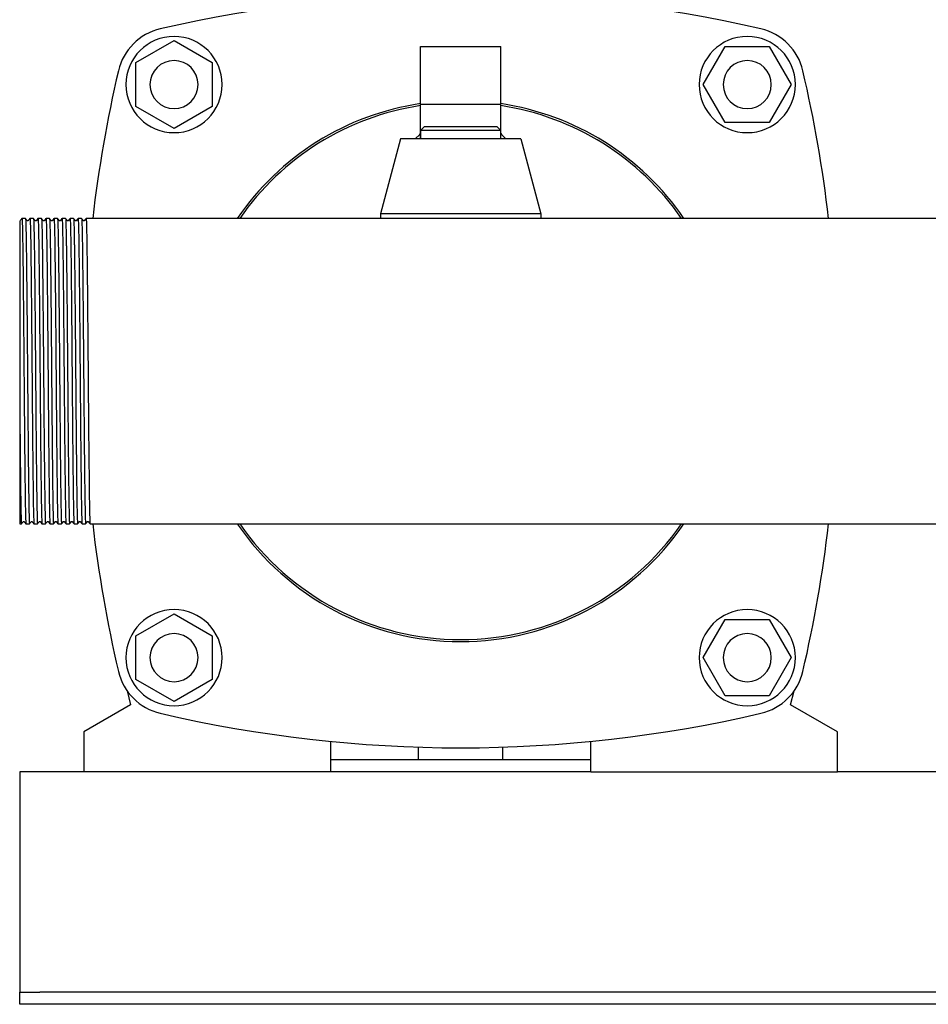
# Model space of a CAD drawing. Header units: millimetres. Extents: x 10 to 2023, y 12 to 987.
# Tile 2 of 5: x 1193 to 1419, y 12 to 257. Entities that reach past the tile are written whole.
import ezdxf

# ---------------------------------------------------------------- set-up
doc = ezdxf.new("R2010")
doc.units = ezdxf.units.MM

msp = doc.modelspace()

# ---------------------------------------------------------------- linework, layer by layer
at = {"color": 7, "linetype": 'Continuous', "lineweight": 25}
for p, q in [((1221.79, 246.62), (1231.29, 252.11)), ((1231.29, 252.11), (1240.79, 246.62)), ((1292.79, 250.64), (1312.79, 250.64)), ((1292.79, 236.23), (1292.79, 250.64)), ((1312.79, 236.23), (1312.79, 250.64)), ((1363.32, 241.14), (1368.8, 250.64)), ((1368.8, 250.64), (1379.77, 250.64)), ((1379.77, 250.64), (1385.26, 241.14)), ((1221.79, 235.65), (1221.79, 246.62)), ((1240.79, 246.62), (1240.79, 235.65)), ((1368.8, 231.64), (1363.32, 241.14)), ((1385.26, 241.14), (1379.77, 231.64)), ((1292.79, 236.23), (1312.79, 236.23)), ((1292.79, 227.64), (1292.79, 236.23)), ((1312.79, 227.64), (1312.79, 236.23)), ((1231.29, 230.17), (1221.79, 235.65)), ((1240.79, 235.65), (1231.29, 230.17)), ((1379.77, 231.64), (1368.8, 231.64)), ((1293.79, 230.64), (1292.79, 229.64)), ((1292.79, 229.64), (1292.79, 227.64)), ((1302.79, 229.64), (1292.79, 229.64)), ((1293.79, 230.64), (1302.79, 230.64)), ((1302.79, 230.64), (1311.79, 230.64)), ((1312.79, 229.64), (1302.79, 229.64)), ((1312.79, 229.64), (1311.79, 230.64)), ((1312.79, 227.64), (1312.79, 229.64)), ((1287.79, 227.64), (1282.79, 208.89)), ((1317.79, 227.64), (1287.79, 227.64)), ((1317.79, 227.64), (1322.79, 208.89)), ((1282.79, 208.89), (1282.79, 207.74)), ((1322.79, 208.89), (1282.79, 208.89)), ((1322.79, 208.89), (1322.79, 207.74)), ((1194.23, 207.74), (1193.35, 207.74)), ((1196.23, 207.74), (1195.35, 207.74)), ((1198.23, 207.74), (1197.35, 207.74)), ((1200.23, 207.74), (1199.35, 207.74)), ((1202.23, 207.74), (1201.35, 207.74)), ((1204.23, 207.74), (1203.35, 207.74)), ((1206.23, 207.74), (1205.35, 207.74)), ((1208.23, 207.74), (1207.35, 207.74)), ((1210.23, 207.74), (1209.35, 207.74)), ((1211.35, 207.74), (1210.23, 207.74)), ((1584.44, 207.74), (1211.35, 207.74)), ((1192.79, 162.69), (1192.79, 131.54)), ((1192.79, 131.54), (1193.23, 131.54)), ((1194.35, 131.54), (1195.23, 131.54)), ((1196.35, 131.54), (1197.23, 131.54)), ((1198.35, 131.54), (1199.23, 131.54)), ((1200.35, 131.54), (1201.23, 131.54)), ((1202.35, 131.54), (1203.23, 131.54)), ((1204.35, 131.54), (1205.23, 131.54)), ((1206.35, 131.54), (1207.23, 131.54)), ((1208.35, 131.54), (1209.23, 131.54)), ((1210.35, 131.54), (1982.79, 131.54)), ((1221.79, 103.62), (1231.29, 109.11)), ((1231.29, 109.11), (1240.79, 103.62)), ((1363.32, 98.14), (1368.8, 107.64)), ((1368.8, 107.64), (1379.77, 107.64)), ((1379.77, 107.64), (1385.26, 98.14)), ((1221.79, 92.65), (1221.79, 103.62)), ((1240.79, 103.62), (1240.79, 92.65)), ((1368.8, 88.64), (1363.32, 98.14)), ((1385.26, 98.14), (1379.77, 88.64)), ((1231.29, 87.17), (1221.79, 92.65)), ((1240.79, 92.65), (1231.29, 87.17)), ((1219.58, 89.85), (1220.46, 86.38)), ((1379.77, 88.64), (1368.8, 88.64)), ((1385.11, 86.38), (1386, 89.85)), ((1220.46, 86.38), (1208.79, 79.64)), ((1396.79, 79.64), (1385.11, 86.38)), ((1208.79, 79.64), (1208.79, 69.64)), ((1396.79, 69.64), (1396.79, 79.64)), ((1270.29, 77.24), (1270.29, 69.64)), ((1335.29, 69.64), (1335.29, 77.24)), ((1292.29, 72.64), (1292.29, 75.81)), ((1313.29, 72.64), (1313.29, 75.81)), ((1335.29, 72.64), (1270.29, 72.64)), ((1208.79, 69.64), (1192.79, 69.64)), ((1192.79, 69.64), (1192.79, 64.64)), ((1270.29, 69.64), (1208.79, 69.64)), ((1335.29, 69.64), (1270.29, 69.64)), ((1335.29, 69.64), (1396.79, 69.64)), ((1498.79, 69.64), (1396.79, 69.64)), ((1192.79, 64.64), (1192.79, 16.64)), ((1192.79, 16.64), (1192.79, 14.64)), ((1192.79, 11.64), (1192.79, 14.64)), ((1192.79, 14.64), (1197.79, 14.64)), ((1987.79, 14.64), (1197.79, 14.64)), ((1197.79, 11.64), (1192.79, 11.64)), ((1987.79, 11.64), (1197.79, 11.64))]:
    msp.add_line(p, q, dxfattribs=at)
at = {"color": 7, "linetype": 'Continuous', "lineweight": 25, "flags": 128}
for points in [[(1291.48, 227.64), (1292.58, 228.71), (1292.79, 228.89)], [(1312.79, 228.89), (1313, 228.71), (1314.1, 227.64)], [(1193.34, 207.74), (1193.14, 207.48), (1192.94, 207.22)], [(1194.63, 207.22), (1194.43, 207.48), (1194.23, 207.74)], [(1195.34, 207.74), (1195.14, 207.48), (1194.94, 207.22)], [(1196.63, 207.22), (1196.43, 207.48), (1196.23, 207.74)], [(1197.34, 207.74), (1197.14, 207.48), (1196.94, 207.22)], [(1198.63, 207.22), (1198.43, 207.48), (1198.23, 207.74)], [(1199.34, 207.74), (1199.14, 207.48), (1198.94, 207.22)], [(1200.63, 207.22), (1200.43, 207.48), (1200.23, 207.74)], [(1201.34, 207.74), (1201.14, 207.48), (1200.94, 207.22)], [(1202.63, 207.22), (1202.43, 207.48), (1202.23, 207.74)], [(1203.34, 207.74), (1203.14, 207.48), (1202.94, 207.22)], [(1204.63, 207.22), (1204.43, 207.48), (1204.23, 207.74)], [(1205.34, 207.74), (1205.14, 207.48), (1204.94, 207.22)], [(1206.63, 207.22), (1206.43, 207.48), (1206.23, 207.74)], [(1207.34, 207.74), (1207.14, 207.48), (1206.94, 207.22)], [(1208.63, 207.22), (1208.43, 207.48), (1208.23, 207.74)], [(1209.34, 207.74), (1209.14, 207.48), (1208.94, 207.22)], [(1193.23, 131.54), (1193.43, 131.8), (1193.63, 132.06)], [(1193.94, 132.06), (1194.14, 131.8), (1194.34, 131.54)], [(1195.23, 131.54), (1195.43, 131.8), (1195.63, 132.06)], [(1195.94, 132.06), (1196.14, 131.8), (1196.34, 131.54)], [(1197.23, 131.54), (1197.43, 131.8), (1197.63, 132.06)], [(1197.94, 132.06), (1198.14, 131.8), (1198.34, 131.54)], [(1199.23, 131.54), (1199.43, 131.8), (1199.63, 132.06)], [(1199.94, 132.06), (1200.14, 131.8), (1200.34, 131.54)], [(1201.23, 131.54), (1201.43, 131.8), (1201.63, 132.06)], [(1201.94, 132.06), (1202.14, 131.8), (1202.34, 131.54)], [(1203.23, 131.54), (1203.43, 131.8), (1203.63, 132.06)], [(1203.94, 132.06), (1204.14, 131.8), (1204.34, 131.54)], [(1205.23, 131.54), (1205.43, 131.8), (1205.63, 132.06)], [(1205.94, 132.06), (1206.14, 131.8), (1206.34, 131.54)], [(1207.23, 131.54), (1207.43, 131.8), (1207.63, 132.06)], [(1207.94, 132.06), (1208.14, 131.8), (1208.34, 131.54)], [(1209.23, 131.54), (1209.43, 131.8), (1209.63, 132.06)], [(1209.94, 132.06), (1210.14, 131.8), (1210.34, 131.54)]]:
    msp.add_lwpolyline(points, dxfattribs=at)
at = {"color": 7, "linetype": 'Continuous', "lineweight": 25}
for centre, radius, start, end in [((1302.79, -66.36), 330, 76.8767, 103.1233), ((1231.04, 241.39), 14, 103.1233, 166.8767), ((1231.29, 241.14), 12, 90, 270), ((1231.29, 241.14), 12, 270, 90), ((1374.29, 241.14), 12, 0, 180), ((1374.54, 241.39), 14, 13.1233, 76.8767), ((1231.29, 241.14), 6, 0, 180), ((1374.29, 241.14), 6, 0, 180), ((1538.79, 169.64), 330, 166.8767, 173.3702), ((1066.79, 169.64), 330, 6.6298, 13.1233), ((1231.29, 241.14), 6, 180, 0), ((1374.29, 241.14), 12, 180, 0), ((1374.29, 241.14), 6, 180, 0), ((1302.79, 169.64), 67.5, 98.5196, 145.6363), ((1302.79, 169.64), 67, 98.5837, 145.3434), ((1302.79, 169.64), 67.5, 34.3637, 81.4804), ((1302.79, 169.64), 67, 34.6566, 81.4163), ((1538.79, 169.64), 330, 186.6298, 193.1233), ((1302.79, 169.64), 67.5, 214.3637, 325.6363), ((1302.79, 169.64), 67, 214.6566, 270), ((1302.79, 169.64), 67, 270, 325.3434), ((1066.79, 169.64), 330, 346.8767, 353.3702), ((1231.29, 98.14), 12, 90, 270), ((1231.29, 98.14), 12, 270, 90), ((1374.29, 98.14), 12, 90, 270), ((1374.29, 98.14), 12, 270, 90), ((1231.29, 98.14), 6, 0, 180), ((1374.29, 98.14), 6, 0, 180), ((1231.29, 98.14), 6, 180, 0), ((1374.29, 98.14), 6, 180, 0), ((1231.04, 97.89), 14, 193.1233, 256.8767), ((1374.54, 97.89), 14, 283.1233, 346.8767), ((1302.79, 405.64), 330, 256.8767, 283.1233)]:
    msp.add_arc(centre, radius, start, end, dxfattribs=at)
for points, knots in [([(1192.79, 207.12), (1192.79, 207.08), (1192.79, 207), (1192.79, 206.39), (1192.79, 205.67), (1192.79, 205.01), (1192.79, 204.5), (1192.79, 203.95), (1192.79, 203.35), (1192.79, 202.9), (1192.79, 202.68)], [0, 0, 0, 0, 0.203979, 0.412119, 0.602357, 0.681581, 0.760845, 0.840262, 0.919944, 1, 1, 1, 1]), ([(1193.34, 207.74), (1193.35, 207.72), (1193.36, 207.89), (1193.4, 207.36), (1193.45, 206.04), (1193.5, 203.72), (1193.55, 200.59), (1193.6, 196.7), (1193.65, 192.13), (1193.7, 187), (1193.75, 181.46), (1193.8, 175.64), (1193.83, 171.65), (1193.85, 169.64)], [0, 0, 0, 0, 0.006715, 0.105428, 0.205372, 0.305316, 0.404029, 0.502742, 0.602686, 0.70263, 0.801343, 0.900056, 1, 1, 1, 1]), ([(1194.23, 207.74), (1194.25, 207.74), (1194.27, 207.5), (1194.31, 206.53), (1194.33, 205.79), (1194.38, 203.87), (1194.4, 202.68), (1194.42, 200.96), (1194.43, 200.61), (1194.44, 199.88), (1194.44, 199.5), (1194.46, 198.32), (1194.47, 197.49), (1194.5, 194.84), (1194.52, 192.89), (1194.56, 188.71), (1194.59, 186.48), (1194.61, 183.62), (1194.62, 183.04), (1194.63, 181.88), (1194.63, 181.3), (1194.65, 179.53), (1194.66, 178.33), (1194.69, 174.67), (1194.71, 172.15), (1194.73, 169.64)], [0, 0, 0, 0, 0.125, 0.125, 0.25, 0.25, 0.375, 0.375, 0.40625, 0.40625, 0.4375, 0.4375, 0.5, 0.5, 0.625, 0.625, 0.75, 0.75, 0.78125, 0.78125, 0.8125, 0.8125, 0.875, 0.875, 1, 1, 1, 1]), ([(1194.94, 207.22), (1194.89, 207.18), (1194.79, 207.1), (1194.69, 207.18), (1194.63, 207.22)], [0, 0, 0, 0, 0.5, 1, 1, 1, 1]), ([(1195.34, 207.74), (1195.35, 207.72), (1195.36, 207.89), (1195.4, 207.36), (1195.45, 206.04), (1195.5, 203.72), (1195.55, 200.59), (1195.6, 196.7), (1195.65, 192.13), (1195.7, 187), (1195.75, 181.46), (1195.8, 175.64), (1195.83, 171.65), (1195.85, 169.64)], [0, 0, 0, 0, 0.0066852, 0.1054013, 0.2053481, 0.305295, 0.4040111, 0.5027272, 0.6026741, 0.7026209, 0.801337, 0.9000532, 1, 1, 1, 1]), ([(1196.23, 207.74), (1196.25, 207.74), (1196.27, 207.5), (1196.31, 206.53), (1196.33, 205.79), (1196.38, 203.87), (1196.4, 202.68), (1196.42, 200.96), (1196.43, 200.61), (1196.44, 199.88), (1196.44, 199.5), (1196.46, 198.32), (1196.47, 197.49), (1196.5, 194.84), (1196.52, 192.89), (1196.56, 188.71), (1196.59, 186.48), (1196.61, 183.62), (1196.62, 183.04), (1196.63, 181.88), (1196.63, 181.3), (1196.65, 179.53), (1196.66, 178.33), (1196.69, 174.67), (1196.71, 172.15), (1196.73, 169.64)], [0, 0, 0, 0, 0.125, 0.125, 0.25, 0.25, 0.375, 0.375, 0.40625, 0.40625, 0.4375, 0.4375, 0.5, 0.5, 0.625, 0.625, 0.75, 0.75, 0.78125, 0.78125, 0.8125, 0.8125, 0.875, 0.875, 1, 1, 1, 1]), ([(1196.94, 207.22), (1196.89, 207.18), (1196.79, 207.1), (1196.69, 207.18), (1196.63, 207.22)], [0, 0, 0, 0, 0.5, 1, 1, 1, 1]), ([(1197.34, 207.74), (1197.35, 207.72), (1197.36, 207.89), (1197.4, 207.36), (1197.45, 206.04), (1197.5, 203.72), (1197.55, 200.59), (1197.6, 196.7), (1197.65, 192.13), (1197.7, 187), (1197.75, 181.46), (1197.8, 175.64), (1197.83, 171.65), (1197.85, 169.64)], [0, 0, 0, 0, 0.0066943, 0.1054095, 0.2053554, 0.3053013, 0.4040166, 0.5027318, 0.6026777, 0.7026236, 0.8013389, 0.9000541, 1, 1, 1, 1]), ([(1198.23, 207.74), (1198.25, 207.74), (1198.27, 207.5), (1198.31, 206.53), (1198.33, 205.79), (1198.38, 203.87), (1198.4, 202.68), (1198.42, 200.96), (1198.43, 200.61), (1198.44, 199.88), (1198.44, 199.5), (1198.46, 198.32), (1198.47, 197.49), (1198.5, 194.84), (1198.52, 192.89), (1198.56, 188.71), (1198.59, 186.48), (1198.61, 183.62), (1198.62, 183.04), (1198.63, 181.88), (1198.63, 181.3), (1198.65, 179.53), (1198.66, 178.33), (1198.69, 174.67), (1198.71, 172.15), (1198.73, 169.64)], [0, 0, 0, 0, 0.125, 0.125, 0.25, 0.25, 0.375, 0.375, 0.40625, 0.40625, 0.4375, 0.4375, 0.5, 0.5, 0.625, 0.625, 0.75, 0.75, 0.78125, 0.78125, 0.8125, 0.8125, 0.875, 0.875, 1, 1, 1, 1]), ([(1198.94, 207.22), (1198.89, 207.18), (1198.79, 207.1), (1198.69, 207.18), (1198.63, 207.22)], [0, 0, 0, 0, 0.5, 1, 1, 1, 1]), ([(1199.34, 207.74), (1199.35, 207.72), (1199.36, 207.89), (1199.4, 207.36), (1199.45, 206.04), (1199.5, 203.72), (1199.55, 200.59), (1199.6, 196.7), (1199.65, 192.13), (1199.7, 187), (1199.75, 181.46), (1199.8, 175.64), (1199.83, 171.65), (1199.85, 169.64)], [0, 0, 0, 0, 0.0067073, 0.1054212, 0.2053658, 0.3053104, 0.4040244, 0.5027383, 0.6026829, 0.7026275, 0.8013415, 0.9000554, 1, 1, 1, 1]), ([(1200.23, 207.74), (1200.25, 207.74), (1200.27, 207.5), (1200.31, 206.53), (1200.33, 205.79), (1200.38, 203.87), (1200.4, 202.68), (1200.42, 200.96), (1200.43, 200.61), (1200.44, 199.88), (1200.44, 199.5), (1200.46, 198.32), (1200.47, 197.49), (1200.5, 194.84), (1200.52, 192.89), (1200.56, 188.71), (1200.59, 186.48), (1200.61, 183.62), (1200.62, 183.04), (1200.63, 181.88), (1200.63, 181.3), (1200.65, 179.53), (1200.66, 178.33), (1200.69, 174.67), (1200.71, 172.15), (1200.73, 169.64)], [0, 0, 0, 0, 0.125, 0.125, 0.25, 0.25, 0.375, 0.375, 0.40625, 0.40625, 0.4375, 0.4375, 0.5, 0.5, 0.625, 0.625, 0.75, 0.75, 0.78125, 0.78125, 0.8125, 0.8125, 0.875, 0.875, 1, 1, 1, 1]), ([(1200.94, 207.22), (1200.89, 207.18), (1200.79, 207.1), (1200.69, 207.18), (1200.63, 207.22)], [0, 0, 0, 0, 0.5000001, 1, 1, 1, 1]), ([(1201.34, 207.74), (1201.35, 207.72), (1201.36, 207.89), (1201.4, 207.36), (1201.45, 206.04), (1201.5, 203.72), (1201.55, 200.59), (1201.6, 196.7), (1201.65, 192.13), (1201.7, 187), (1201.75, 181.46), (1201.8, 175.64), (1201.83, 171.65), (1201.85, 169.64)], [0, 0, 0, 0, 0.006676, 0.105393, 0.20534, 0.305288, 0.404005, 0.502722, 0.60267, 0.702618, 0.801335, 0.900052, 1, 1, 1, 1]), ([(1202.23, 207.74), (1202.25, 207.74), (1202.27, 207.5), (1202.31, 206.53), (1202.33, 205.79), (1202.38, 203.87), (1202.4, 202.68), (1202.42, 200.96), (1202.43, 200.61), (1202.44, 199.88), (1202.44, 199.5), (1202.46, 198.32), (1202.47, 197.49), (1202.5, 194.84), (1202.52, 192.89), (1202.56, 188.71), (1202.59, 186.48), (1202.61, 183.62), (1202.62, 183.04), (1202.63, 181.88), (1202.63, 181.3), (1202.65, 179.53), (1202.66, 178.33), (1202.69, 174.67), (1202.71, 172.15), (1202.73, 169.64)], [0, 0, 0, 0, 0.125, 0.125, 0.25, 0.25, 0.375, 0.375, 0.40625, 0.40625, 0.4375, 0.4375, 0.5, 0.5, 0.625, 0.625, 0.75, 0.75, 0.78125, 0.78125, 0.8125, 0.8125, 0.875, 0.875, 1, 1, 1, 1]), ([(1202.94, 207.22), (1202.89, 207.18), (1202.79, 207.1), (1202.69, 207.18), (1202.63, 207.22)], [0, 0, 0, 0, 0.5000001, 1, 1, 1, 1]), ([(1203.34, 207.74), (1203.35, 207.72), (1203.36, 207.89), (1203.4, 207.36), (1203.45, 206.04), (1203.5, 203.72), (1203.55, 200.59), (1203.6, 196.7), (1203.65, 192.13), (1203.7, 187), (1203.75, 181.46), (1203.8, 175.64), (1203.83, 171.65), (1203.85, 169.64)], [0, 0, 0, 0, 0.006692, 0.105408, 0.205354, 0.3053, 0.404015, 0.502731, 0.602677, 0.702623, 0.801338, 0.900054, 1, 1, 1, 1]), ([(1204.23, 207.74), (1204.25, 207.74), (1204.27, 207.5), (1204.31, 206.53), (1204.33, 205.79), (1204.38, 203.87), (1204.4, 202.68), (1204.42, 200.96), (1204.43, 200.61), (1204.44, 199.88), (1204.44, 199.5), (1204.46, 198.32), (1204.47, 197.49), (1204.5, 194.84), (1204.52, 192.89), (1204.56, 188.71), (1204.59, 186.48), (1204.61, 183.62), (1204.62, 183.04), (1204.63, 181.88), (1204.63, 181.3), (1204.65, 179.53), (1204.66, 178.33), (1204.69, 174.67), (1204.71, 172.15), (1204.73, 169.64)], [0, 0, 0, 0, 0.125, 0.125, 0.25, 0.25, 0.375, 0.375, 0.40625, 0.40625, 0.4375, 0.4375, 0.5, 0.5, 0.625, 0.625, 0.75, 0.75, 0.78125, 0.78125, 0.8125, 0.8125, 0.875, 0.875, 1, 1, 1, 1]), ([(1204.94, 207.22), (1204.89, 207.18), (1204.79, 207.1), (1204.69, 207.18), (1204.63, 207.22)], [0, 0, 0, 0, 0.5, 1, 1, 1, 1]), ([(1205.34, 207.74), (1205.35, 207.72), (1205.36, 207.89), (1205.4, 207.36), (1205.45, 206.04), (1205.5, 203.72), (1205.55, 200.59), (1205.6, 196.7), (1205.65, 192.13), (1205.7, 187), (1205.75, 181.46), (1205.8, 175.64), (1205.83, 171.65), (1205.85, 169.64)], [0, 0, 0, 0, 0.006699, 0.105414, 0.205359, 0.305305, 0.40402, 0.502734, 0.60268, 0.702625, 0.80134, 0.900055, 1, 1, 1, 1]), ([(1206.23, 207.74), (1206.25, 207.74), (1206.27, 207.5), (1206.31, 206.53), (1206.33, 205.79), (1206.38, 203.87), (1206.4, 202.68), (1206.42, 200.96), (1206.43, 200.61), (1206.44, 199.88), (1206.44, 199.5), (1206.46, 198.32), (1206.47, 197.49), (1206.5, 194.84), (1206.52, 192.89), (1206.56, 188.71), (1206.59, 186.48), (1206.61, 183.62), (1206.62, 183.04), (1206.63, 181.88), (1206.63, 181.3), (1206.65, 179.53), (1206.66, 178.33), (1206.69, 174.67), (1206.71, 172.15), (1206.73, 169.64)], [0, 0, 0, 0, 0.125, 0.125, 0.25, 0.25, 0.375, 0.375, 0.40625, 0.40625, 0.4375, 0.4375, 0.5, 0.5, 0.625, 0.625, 0.75, 0.75, 0.78125, 0.78125, 0.8125, 0.8125, 0.875, 0.875, 1, 1, 1, 1]), ([(1206.94, 207.22), (1206.89, 207.18), (1206.79, 207.1), (1206.69, 207.18), (1206.63, 207.22)], [0, 0, 0, 0, 0.5, 1, 1, 1, 1]), ([(1207.34, 207.74), (1207.35, 207.72), (1207.36, 207.89), (1207.4, 207.36), (1207.45, 206.04), (1207.5, 203.72), (1207.55, 200.59), (1207.6, 196.7), (1207.65, 192.13), (1207.7, 187), (1207.75, 181.46), (1207.8, 175.64), (1207.83, 171.65), (1207.85, 169.64)], [0, 0, 0, 0, 0.006715, 0.105428, 0.205372, 0.305316, 0.404029, 0.502742, 0.602686, 0.70263, 0.801343, 0.900056, 1, 1, 1, 1]), ([(1208.23, 207.74), (1208.25, 207.74), (1208.27, 207.5), (1208.31, 206.53), (1208.33, 205.79), (1208.38, 203.87), (1208.4, 202.68), (1208.42, 200.96), (1208.43, 200.61), (1208.44, 199.88), (1208.44, 199.5), (1208.46, 198.32), (1208.47, 197.49), (1208.5, 194.84), (1208.52, 192.89), (1208.56, 188.71), (1208.59, 186.48), (1208.61, 183.62), (1208.62, 183.04), (1208.63, 181.88), (1208.63, 181.3), (1208.65, 179.53), (1208.66, 178.33), (1208.69, 174.67), (1208.71, 172.15), (1208.73, 169.64)], [0, 0, 0, 0, 0.125, 0.125, 0.25, 0.25, 0.375, 0.375, 0.40625, 0.40625, 0.4375, 0.4375, 0.5, 0.5, 0.625, 0.625, 0.75, 0.75, 0.78125, 0.78125, 0.8125, 0.8125, 0.875, 0.875, 1, 1, 1, 1]), ([(1208.94, 207.22), (1208.89, 207.18), (1208.79, 207.1), (1208.69, 207.18), (1208.63, 207.22)], [0, 0, 0, 0, 0.5, 1, 1, 1, 1]), ([(1209.34, 207.74), (1209.35, 207.72), (1209.36, 207.89), (1209.4, 207.36), (1209.45, 206.04), (1209.5, 203.72), (1209.55, 200.59), (1209.6, 196.7), (1209.65, 192.13), (1209.7, 187), (1209.75, 181.46), (1209.8, 175.64), (1209.83, 171.65), (1209.85, 169.64)], [0, 0, 0, 0, 0.0066861, 0.1054021, 0.2053488, 0.3052956, 0.4040116, 0.5027277, 0.6026744, 0.7026212, 0.8013372, 0.9000533, 1, 1, 1, 1]), ([(1192.79, 202.68), (1192.79, 202.59), (1192.79, 202.4), (1192.79, 202.12), (1192.79, 201.82), (1192.79, 201.52), (1192.79, 201.21), (1192.79, 200.88), (1192.79, 200.55), (1192.79, 200.21), (1192.79, 199.86), (1192.79, 199.5), (1192.79, 198.81), (1192.79, 197.19), (1192.79, 194.04), (1192.79, 189.35), (1192.79, 184.73), (1192.79, 180.92), (1192.79, 178.55), (1192.79, 175.85), (1192.79, 173.91), (1192.79, 172.24), (1192.79, 171.59), (1192.79, 170.87), (1192.79, 170.08), (1192.79, 169.22), (1192.79, 168.3), (1192.79, 167.3), (1192.79, 166.24), (1192.79, 165.11), (1192.79, 163.92), (1192.79, 163.11), (1192.79, 162.69)], [0, 0, 0, 0, 0.012289, 0.02463, 0.037021, 0.049462, 0.061949, 0.074482, 0.087058, 0.099675, 0.112345, 0.125113, 0.137981, 0.183882, 0.285918, 0.419066, 0.551028, 0.611246, 0.674537, 0.706183, 0.785695, 0.797942, 0.811644, 0.8268, 0.843412, 0.861477, 0.880992, 0.901951, 0.924345, 0.948163, 0.973388, 1, 1, 1, 1]), ([(1193.85, 169.64), (1193.87, 167.12), (1193.89, 164.61), (1193.92, 160.95), (1193.93, 159.75), (1193.95, 157.98), (1193.95, 157.4), (1193.96, 156.24), (1193.97, 155.66), (1193.99, 152.8), (1194.01, 150.57), (1194.06, 146.39), (1194.08, 144.44), (1194.11, 141.79), (1194.12, 140.95), (1194.13, 139.78), (1194.14, 139.4), (1194.15, 138.67), (1194.15, 138.31), (1194.18, 136.6), (1194.2, 135.41), (1194.24, 133.49), (1194.27, 132.75), (1194.31, 131.78), (1194.33, 131.54), (1194.35, 131.54)], [0, 0, 0, 0, 0.125, 0.125, 0.1875, 0.1875, 0.21875, 0.21875, 0.25, 0.25, 0.375, 0.375, 0.5, 0.5, 0.5625, 0.5625, 0.59375, 0.59375, 0.625, 0.625, 0.75, 0.75, 0.875, 0.875, 1, 1, 1, 1]), ([(1194.73, 169.64), (1194.75, 167.63), (1194.78, 163.64), (1194.83, 157.82), (1194.88, 152.28), (1194.93, 147.15), (1194.98, 142.58), (1195.03, 138.69), (1195.08, 135.56), (1195.13, 133.24), (1195.18, 131.92), (1195.21, 131.38), (1195.23, 131.56), (1195.23, 131.57)], [0, 0, 0, 0, 0.099946, 0.198661, 0.297376, 0.397322, 0.497268, 0.595983, 0.694698, 0.794644, 0.89459, 0.993305, 1, 1, 1, 1]), ([(1195.85, 169.64), (1195.87, 167.12), (1195.89, 164.61), (1195.92, 160.95), (1195.93, 159.75), (1195.95, 157.98), (1195.95, 157.4), (1195.96, 156.24), (1195.97, 155.66), (1195.99, 152.8), (1196.01, 150.57), (1196.06, 146.39), (1196.08, 144.44), (1196.11, 141.79), (1196.12, 140.95), (1196.13, 139.78), (1196.14, 139.4), (1196.15, 138.67), (1196.15, 138.31), (1196.18, 136.6), (1196.2, 135.41), (1196.24, 133.49), (1196.27, 132.75), (1196.31, 131.78), (1196.33, 131.54), (1196.35, 131.54)], [0, 0, 0, 0, 0.125, 0.125, 0.1875, 0.1875, 0.21875, 0.21875, 0.25, 0.25, 0.375, 0.375, 0.5, 0.5, 0.5625, 0.5625, 0.59375, 0.59375, 0.625, 0.625, 0.75, 0.75, 0.875, 0.875, 1, 1, 1, 1]), ([(1196.73, 169.64), (1196.75, 167.63), (1196.78, 163.64), (1196.83, 157.82), (1196.88, 152.28), (1196.93, 147.15), (1196.98, 142.58), (1197.03, 138.69), (1197.08, 135.56), (1197.13, 133.24), (1197.18, 131.92), (1197.21, 131.38), (1197.23, 131.56), (1197.23, 131.57)], [0, 0, 0, 0, 0.099945, 0.198659, 0.297372, 0.397317, 0.497262, 0.595976, 0.69469, 0.794634, 0.894579, 0.993293, 1, 1, 1, 1]), ([(1197.85, 169.64), (1197.87, 167.12), (1197.89, 164.61), (1197.92, 160.95), (1197.93, 159.75), (1197.95, 157.98), (1197.95, 157.4), (1197.96, 156.24), (1197.97, 155.66), (1197.99, 152.8), (1198.01, 150.57), (1198.06, 146.39), (1198.08, 144.44), (1198.11, 141.79), (1198.12, 140.95), (1198.13, 139.78), (1198.14, 139.4), (1198.15, 138.67), (1198.15, 138.31), (1198.18, 136.6), (1198.2, 135.41), (1198.24, 133.49), (1198.27, 132.75), (1198.31, 131.78), (1198.33, 131.54), (1198.35, 131.54)], [0, 0, 0, 0, 0.125, 0.125, 0.1875, 0.1875, 0.21875, 0.21875, 0.25, 0.25, 0.375, 0.375, 0.5, 0.5, 0.5625, 0.5625, 0.59375, 0.59375, 0.625, 0.625, 0.75, 0.75, 0.875, 0.875, 1, 1, 1, 1]), ([(1198.73, 169.64), (1198.75, 167.63), (1198.78, 163.64), (1198.83, 157.82), (1198.88, 152.28), (1198.93, 147.15), (1198.98, 142.58), (1199.03, 138.69), (1199.08, 135.56), (1199.13, 133.24), (1199.18, 131.92), (1199.21, 131.38), (1199.23, 131.56), (1199.23, 131.57)], [0, 0, 0, 0, 0.0999476, 0.1986645, 0.2973814, 0.3973291, 0.4972767, 0.5959936, 0.6947105, 0.7946581, 0.8946057, 0.9933226, 1, 1, 1, 1]), ([(1199.85, 169.64), (1199.87, 167.12), (1199.89, 164.61), (1199.92, 160.95), (1199.93, 159.75), (1199.95, 157.98), (1199.95, 157.4), (1199.96, 156.24), (1199.97, 155.66), (1199.99, 152.8), (1200.01, 150.57), (1200.06, 146.39), (1200.08, 144.44), (1200.11, 141.79), (1200.12, 140.95), (1200.13, 139.78), (1200.14, 139.4), (1200.15, 138.67), (1200.15, 138.31), (1200.18, 136.6), (1200.2, 135.41), (1200.24, 133.49), (1200.27, 132.75), (1200.31, 131.78), (1200.33, 131.54), (1200.35, 131.54)], [0, 0, 0, 0, 0.125, 0.125, 0.1875, 0.1875, 0.21875, 0.21875, 0.25, 0.25, 0.375, 0.375, 0.5, 0.5, 0.5625, 0.5625, 0.59375, 0.59375, 0.625, 0.625, 0.75, 0.75, 0.875, 0.875, 1, 1, 1, 1]), ([(1200.73, 169.64), (1200.75, 167.63), (1200.78, 163.64), (1200.83, 157.82), (1200.88, 152.28), (1200.93, 147.15), (1200.98, 142.58), (1201.03, 138.69), (1201.08, 135.56), (1201.13, 133.24), (1201.18, 131.92), (1201.21, 131.38), (1201.23, 131.56), (1201.23, 131.57)], [0, 0, 0, 0, 0.0999462, 0.1986616, 0.2973771, 0.3973233, 0.4972694, 0.5959849, 0.6947004, 0.7946465, 0.8945927, 0.9933081, 1, 1, 1, 1]), ([(1201.85, 169.64), (1201.87, 167.12), (1201.89, 164.61), (1201.92, 160.95), (1201.93, 159.75), (1201.95, 157.98), (1201.95, 157.4), (1201.96, 156.24), (1201.97, 155.66), (1201.99, 152.8), (1202.01, 150.57), (1202.06, 146.39), (1202.08, 144.44), (1202.11, 141.79), (1202.12, 140.95), (1202.13, 139.78), (1202.14, 139.4), (1202.15, 138.67), (1202.15, 138.31), (1202.18, 136.6), (1202.2, 135.41), (1202.24, 133.49), (1202.27, 132.75), (1202.31, 131.78), (1202.33, 131.54), (1202.35, 131.54)], [0, 0, 0, 0, 0.125, 0.125, 0.1875, 0.1875, 0.21875, 0.21875, 0.25, 0.25, 0.375, 0.375, 0.5, 0.5, 0.5625, 0.5625, 0.59375, 0.59375, 0.625, 0.625, 0.75, 0.75, 0.875, 0.875, 1, 1, 1, 1]), ([(1202.73, 169.64), (1202.75, 167.63), (1202.78, 163.64), (1202.83, 157.82), (1202.88, 152.28), (1202.93, 147.15), (1202.98, 142.58), (1203.03, 138.69), (1203.08, 135.56), (1203.13, 133.24), (1203.18, 131.92), (1203.21, 131.38), (1203.23, 131.56), (1203.23, 131.57)], [0, 0, 0, 0, 0.099946, 0.198661, 0.297376, 0.397321, 0.497267, 0.595982, 0.694697, 0.794643, 0.894589, 0.993304, 1, 1, 1, 1]), ([(1203.85, 169.64), (1203.87, 167.12), (1203.89, 164.61), (1203.92, 160.95), (1203.93, 159.75), (1203.95, 157.98), (1203.95, 157.4), (1203.96, 156.24), (1203.97, 155.66), (1203.99, 152.8), (1204.01, 150.57), (1204.06, 146.39), (1204.08, 144.44), (1204.11, 141.79), (1204.12, 140.95), (1204.13, 139.78), (1204.14, 139.4), (1204.15, 138.67), (1204.15, 138.31), (1204.18, 136.6), (1204.2, 135.41), (1204.24, 133.49), (1204.27, 132.75), (1204.31, 131.78), (1204.33, 131.54), (1204.35, 131.54)], [0, 0, 0, 0, 0.125, 0.125, 0.1875, 0.1875, 0.21875, 0.21875, 0.25, 0.25, 0.375, 0.375, 0.5, 0.5, 0.5625, 0.5625, 0.59375, 0.59375, 0.625, 0.625, 0.75, 0.75, 0.875, 0.875, 1, 1, 1, 1]), ([(1204.73, 169.64), (1204.75, 167.63), (1204.78, 163.64), (1204.83, 157.82), (1204.88, 152.28), (1204.93, 147.15), (1204.98, 142.58), (1205.03, 138.69), (1205.08, 135.56), (1205.13, 133.24), (1205.18, 131.92), (1205.21, 131.38), (1205.23, 131.56), (1205.23, 131.57)], [0, 0, 0, 0, 0.0999443, 0.198658, 0.2973717, 0.397316, 0.4972603, 0.595974, 0.6946876, 0.794632, 0.8945763, 0.9932899, 1, 1, 1, 1]), ([(1205.85, 169.64), (1205.87, 167.12), (1205.89, 164.61), (1205.92, 160.95), (1205.93, 159.75), (1205.95, 157.98), (1205.95, 157.4), (1205.96, 156.24), (1205.97, 155.66), (1205.99, 152.8), (1206.01, 150.57), (1206.06, 146.39), (1206.08, 144.44), (1206.11, 141.79), (1206.12, 140.95), (1206.13, 139.78), (1206.14, 139.4), (1206.15, 138.67), (1206.15, 138.31), (1206.18, 136.6), (1206.2, 135.41), (1206.24, 133.49), (1206.27, 132.75), (1206.31, 131.78), (1206.33, 131.54), (1206.35, 131.54)], [0, 0, 0, 0, 0.125, 0.125, 0.1875, 0.1875, 0.21875, 0.21875, 0.25, 0.25, 0.375, 0.375, 0.5, 0.5, 0.5625, 0.5625, 0.59375, 0.59375, 0.625, 0.625, 0.75, 0.75, 0.875, 0.875, 1, 1, 1, 1]), ([(1206.73, 169.64), (1206.75, 167.63), (1206.78, 163.64), (1206.83, 157.82), (1206.88, 152.28), (1206.93, 147.15), (1206.98, 142.58), (1207.03, 138.69), (1207.08, 135.56), (1207.13, 133.24), (1207.18, 131.92), (1207.21, 131.38), (1207.23, 131.56), (1207.23, 131.57)], [0, 0, 0, 0, 0.099947, 0.198664, 0.29738, 0.397328, 0.497275, 0.595992, 0.694708, 0.794656, 0.894603, 0.993319, 1, 1, 1, 1]), ([(1207.85, 169.64), (1207.87, 167.12), (1207.89, 164.61), (1207.92, 160.95), (1207.93, 159.75), (1207.95, 157.98), (1207.95, 157.4), (1207.96, 156.24), (1207.97, 155.66), (1207.99, 152.8), (1208.01, 150.57), (1208.06, 146.39), (1208.08, 144.44), (1208.11, 141.79), (1208.12, 140.95), (1208.13, 139.78), (1208.14, 139.4), (1208.15, 138.67), (1208.15, 138.31), (1208.18, 136.6), (1208.2, 135.41), (1208.24, 133.49), (1208.27, 132.75), (1208.31, 131.78), (1208.33, 131.54), (1208.35, 131.54)], [0, 0, 0, 0, 0.125, 0.125, 0.1875, 0.1875, 0.21875, 0.21875, 0.25, 0.25, 0.375, 0.375, 0.5, 0.5, 0.5625, 0.5625, 0.59375, 0.59375, 0.625, 0.625, 0.75, 0.75, 0.875, 0.875, 1, 1, 1, 1]), ([(1208.73, 169.64), (1208.75, 167.63), (1208.78, 163.64), (1208.83, 157.82), (1208.88, 152.28), (1208.93, 147.15), (1208.98, 142.58), (1209.03, 138.69), (1209.08, 135.56), (1209.13, 133.24), (1209.18, 131.92), (1209.21, 131.38), (1209.23, 131.56), (1209.23, 131.57)], [0, 0, 0, 0, 0.099946, 0.198661, 0.297377, 0.397323, 0.497269, 0.595984, 0.694699, 0.794645, 0.894591, 0.993307, 1, 1, 1, 1]), ([(1209.85, 169.64), (1209.87, 167.12), (1209.89, 164.61), (1209.92, 160.95), (1209.93, 159.75), (1209.95, 157.98), (1209.95, 157.4), (1209.96, 156.24), (1209.97, 155.66), (1209.99, 152.8), (1210.01, 150.57), (1210.06, 146.39), (1210.08, 144.44), (1210.11, 141.79), (1210.12, 140.95), (1210.13, 139.78), (1210.14, 139.4), (1210.15, 138.67), (1210.15, 138.31), (1210.18, 136.6), (1210.2, 135.41), (1210.24, 133.49), (1210.27, 132.75), (1210.31, 131.78), (1210.33, 131.54), (1210.35, 131.54)], [0, 0, 0, 0, 0.125, 0.125, 0.1875, 0.1875, 0.21875, 0.21875, 0.25, 0.25, 0.375, 0.375, 0.5, 0.5, 0.5625, 0.5625, 0.59375, 0.59375, 0.625, 0.625, 0.75, 0.75, 0.875, 0.875, 1, 1, 1, 1]), ([(1192.79, 162.69), (1192.81, 160.42), (1192.85, 155.87), (1192.9, 149.54), (1192.97, 143.87), (1193.02, 139.11), (1193.08, 135.36), (1193.14, 132.84), (1193.19, 131.58), (1193.22, 131.67), (1193.23, 131.7)], [0, 0, 0, 0, 0.132111, 0.26547, 0.399776, 0.532729, 0.665132, 0.799337, 0.933099, 1, 1, 1, 1]), ([(1193.63, 132.06), (1193.69, 132.1), (1193.79, 132.18), (1193.89, 132.1), (1193.94, 132.06)], [0, 0, 0, 0, 0.4999997, 1, 1, 1, 1]), ([(1195.63, 132.06), (1195.69, 132.1), (1195.79, 132.18), (1195.89, 132.1), (1195.94, 132.06)], [0, 0, 0, 0, 0.5, 1, 1, 1, 1]), ([(1197.63, 132.06), (1197.69, 132.1), (1197.79, 132.18), (1197.89, 132.1), (1197.94, 132.06)], [0, 0, 0, 0, 0.5, 1, 1, 1, 1]), ([(1199.63, 132.06), (1199.69, 132.1), (1199.79, 132.18), (1199.89, 132.1), (1199.94, 132.06)], [0, 0, 0, 0, 0.5, 1, 1, 1, 1]), ([(1201.63, 132.06), (1201.69, 132.1), (1201.79, 132.18), (1201.89, 132.1), (1201.94, 132.06)], [0, 0, 0, 0, 0.5, 1, 1, 1, 1]), ([(1203.63, 132.06), (1203.69, 132.1), (1203.79, 132.18), (1203.89, 132.1), (1203.94, 132.06)], [0, 0, 0, 0, 0.5, 1, 1, 1, 1]), ([(1205.63, 132.06), (1205.69, 132.1), (1205.79, 132.18), (1205.89, 132.1), (1205.94, 132.06)], [0, 0, 0, 0, 0.5, 1, 1, 1, 1]), ([(1207.63, 132.06), (1207.69, 132.1), (1207.79, 132.18), (1207.89, 132.1), (1207.94, 132.06)], [0, 0, 0, 0, 0.5, 1, 1, 1, 1]), ([(1209.63, 132.06), (1209.69, 132.1), (1209.79, 132.18), (1209.89, 132.1), (1209.94, 132.06)], [0, 0, 0, 0, 0.5, 1, 1, 1, 1])]:
    msp.add_open_spline(points, degree=3, knots=knots, dxfattribs=at)

doc.saveas('drawing.dxf')
